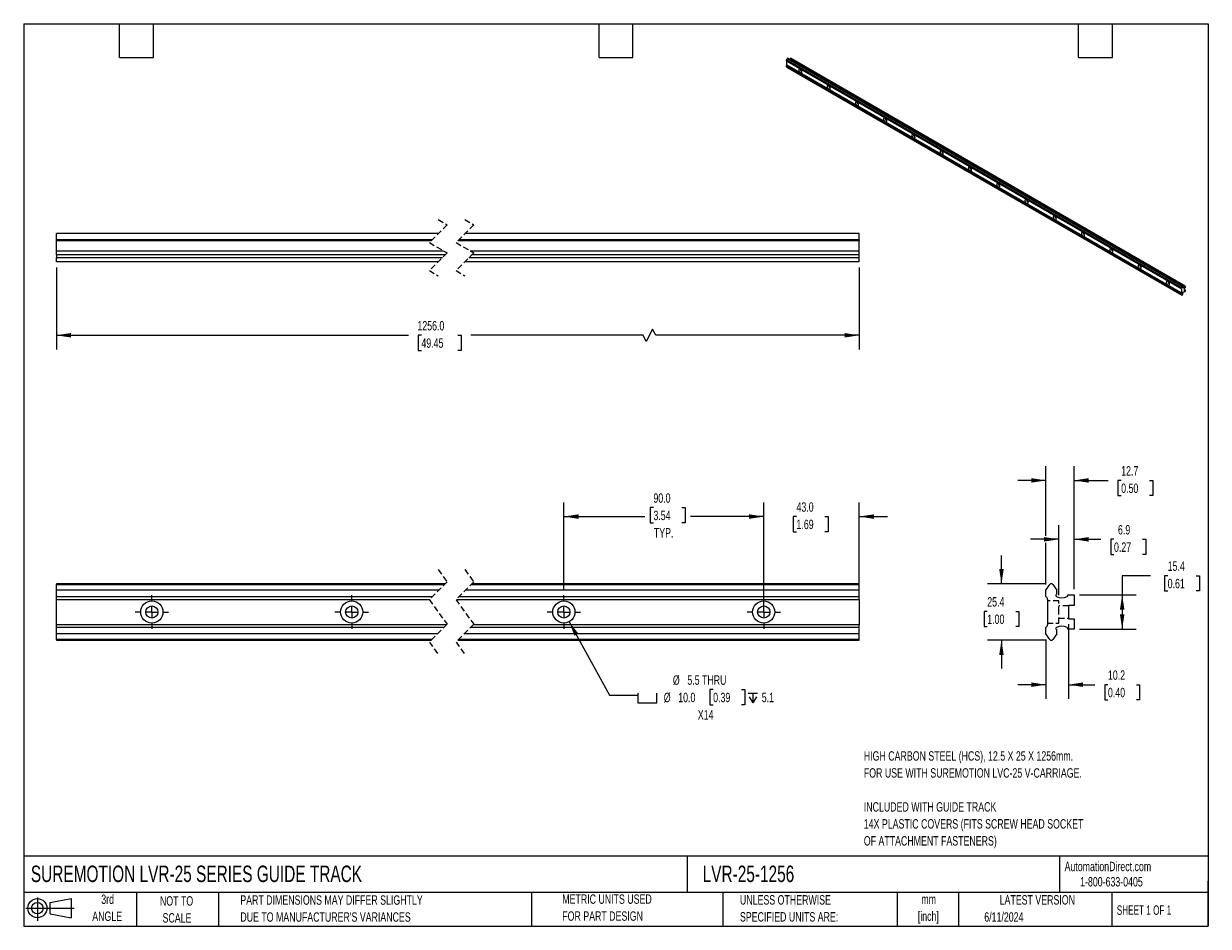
# Model space of a CAD drawing. Header units: millimetres. Extents: x 13 to 546, y 13 to 419.
import ezdxf

# ---------------------------------------------------------------- set-up
doc = ezdxf.new("R2010")
doc.units = ezdxf.units.MM
doc.header["$LTSCALE"] = 2
doc.linetypes.add('CENTERX2', pattern=[20.32, 12.7, -2.54, 2.54, -2.54])
doc.linetypes.add('HIDDEN', pattern=[1.905, 1.27, -0.635])
for name, color, linetype in [('CENTER', 40, 'CENTERX2'), ('HIDDEN', 102, 'HIDDEN'), ('SLD-DEFPOINTS', 7, 'Continuous')]:
    doc.layers.add(name, color=color, linetype=linetype)
doc.layers.add('DIMENSIONS', color=140, linetype='Continuous', lineweight=25)
doc.layers.add('TEXT', color=140, linetype='Continuous', lineweight=25)
doc.styles.add('SLDTEXTSTYLE0', font='TXT', dxfattribs={"width": 0.7})
doc.styles.add('SLDTEXTSTYLE1', font='TXT', dxfattribs={"width": 0.65})
doc.dimstyles.new('SLDDIMSTYLE0', dxfattribs={"dimtxt": 4.316016, "dimasz": 6.604, "dimexe": 0, "dimexo": 0.0625, "dimgap": 1.079004, "dimtad": 0, "dimtih": 1, "dimtoh": 1, "dimrnd": 1e-09, "dimzin": 4, "dimdsep": 46, "dimtxsty": 'SLDTEXTSTYLE0', "dimsah": 1, "dimcen": 0.09, "dimadec": 0, "dimazin": 1, "dimtfac": 1, "dimtmove": 0, "dimatfit": 0, "dimfxl": 0, "dimfrac": 2, "dimtolj": 1, "dimtzin": 12, "dimarcsym": 0})
doc.dimstyles.new('SLDDIMSTYLE1', dxfattribs={"dimtxt": 4.316016, "dimasz": 6.604, "dimexe": 0, "dimexo": 0.0625, "dimgap": 1.079004, "dimtad": 0, "dimtih": 1, "dimtoh": 1, "dimrnd": 1e-09, "dimzin": 4, "dimdsep": 46, "dimtxsty": 'SLDTEXTSTYLE0', "dimsah": 1, "dimcen": 0.09, "dimadec": 0, "dimazin": 1, "dimtfac": 1, "dimtofl": 0, "dimtmove": 0, "dimatfit": 3, "dimfxl": 0, "dimfrac": 2, "dimtolj": 1, "dimtzin": 12, "dimarcsym": 0})
doc.dimstyles.new('SLDDIMSTYLE2', dxfattribs={"dimtxt": 4.316016, "dimasz": 6.604, "dimexe": 0, "dimexo": 0.0625, "dimgap": 1.079004, "dimtad": 0, "dimtih": 1, "dimtoh": 1, "dimrnd": 1e-09, "dimzin": 4, "dimdsep": 46, "dimtxsty": 'SLDTEXTSTYLE0', "dimsah": 1, "dimcen": 0, "dimadec": 0, "dimazin": 1, "dimtfac": 1, "dimtofl": 0, "dimtmove": 0, "dimatfit": 3, "dimfxl": 0, "dimfrac": 2, "dimtolj": 1, "dimtzin": 12, "dimarcsym": 0})
doc.dimstyles.new('SLDDIMSTYLE3', dxfattribs={"dimtxt": 4.316016, "dimasz": 6.604, "dimexe": 0, "dimexo": 0.0625, "dimgap": 1.079004, "dimtad": 0, "dimtih": 1, "dimtoh": 1, "dimrnd": 1e-09, "dimzin": 12, "dimdsep": 46, "dimtxsty": 'SLDTEXTSTYLE0', "dimsah": 1, "dimcen": 0.09, "dimadec": 0, "dimazin": 3, "dimtfac": 1, "dimtmove": 0, "dimatfit": 0, "dimfxl": 0, "dimfrac": 2, "dimtolj": 1, "dimtzin": 12, "dimarcsym": 0})
doc.dimstyles.new('SLDDIMSTYLE4', dxfattribs={"dimtxt": 4.316016, "dimasz": 6.604, "dimexe": 0, "dimexo": 0.0625, "dimgap": 1.079004, "dimtad": 0, "dimtih": 1, "dimtoh": 1, "dimrnd": 1e-09, "dimzin": 12, "dimdsep": 46, "dimtxsty": 'SLDTEXTSTYLE0', "dimsah": 1, "dimcen": 0.09, "dimadec": 0, "dimazin": 3, "dimtfac": 1, "dimtofl": 0, "dimtmove": 0, "dimatfit": 3, "dimfxl": 0, "dimfrac": 2, "dimtolj": 1, "dimtzin": 12, "dimarcsym": 0})

# ---------------------------------------------------------------- blocks, each defined once
blk = doc.blocks.new('Block11')
at = {"color": 7, "linetype": 'Continuous', "lineweight": 18}
for p, q in [((0, 5.76), (21.75, 5.76)), ((5.18, 10.62), (5.18, 0)), ((10.96, 8.33), (20.35, 10.06)), ((10.96, 3.19), (10.96, 8.33)), ((20.35, 10.06), (20.35, 1.46)), ((10.96, 3.19), (20.35, 1.46))]:
    blk.add_line(p, q, dxfattribs=at)
for radius in [4.3, 2.57]:
    blk.add_circle((5.18, 5.76), radius, dxfattribs=at)
blk = doc.blocks.new('Block12')
at = {"layer": 'SLD-DEFPOINTS'}
blk.add_blockref('Block11', (0, 0), dxfattribs=at)
blk = doc.blocks.new('_D')
at = {"layer": 'DIMENSIONS'}
for p, q in [((345.93, 156.75), (345.93, 203.53)), ((388.93, 166.53), (388.93, 203.53)), ((345.93, 197.18), (333.23, 197.18)), ((360.67, 197.18), (359.22, 197.18)), ((359.22, 197.18), (359.22, 190.32)), ((373.49, 197.18), (374.94, 197.18)), ((374.94, 197.18), (374.94, 190.32)), ((388.93, 197.18), (401.63, 197.18)), ((359.22, 190.32), (360.67, 190.32)), ((374.94, 190.32), (373.49, 190.32))]:
    blk.add_line(p, q, dxfattribs=at)
for points in [[(345.93, 197.18), (339.33, 198.2), (339.33, 196.16)], [(388.93, 197.18), (395.53, 196.16), (395.53, 198.2)]]:
    blk.add_solid(points, dxfattribs=at)
at = {"layer": 'DIMENSIONS', "char_height": 4.233, "attachment_point": 1, "style": 'SLDTEXTSTYLE0'}
for s, insert in [('43.0', (360.67, 203.6)), ('1.69', (360.67, 195.78))]:
    blk.add_mtext(s, dxfattribs=dict(at, insert=insert))
blk = doc.blocks.new('_D_1')
at = {"layer": 'DIMENSIONS'}
for p, q in [((255.93, 164.29), (255.93, 203.53)), ((345.93, 164.29), (345.93, 203.53)), ((296.25, 201.22), (294.8, 201.22)), ((294.8, 201.22), (294.8, 194.36)), ((309.08, 201.22), (310.53, 201.22)), ((310.53, 201.22), (310.53, 194.36)), ((255.93, 197.18), (292.39, 197.18)), ((294.8, 194.36), (296.25, 194.36)), ((310.53, 194.36), (309.08, 194.36)), ((345.93, 197.18), (312.94, 197.18))]:
    blk.add_line(p, q, dxfattribs=at)
for points in [[(255.93, 197.18), (262.53, 196.16), (262.53, 198.2)], [(345.93, 197.18), (339.33, 198.2), (339.33, 196.16)]]:
    blk.add_solid(points, dxfattribs=at)
at = {"layer": 'DIMENSIONS', "char_height": 4.233, "attachment_point": 1, "style": 'SLDTEXTSTYLE0'}
for s, insert in [('90.0', (296.25, 207.64)), ('3.54', (296.25, 199.82)), ('TYP.', (296.46, 191.99))]:
    blk.add_mtext(s, dxfattribs=dict(at, insert=insert))
blk = doc.blocks.new('SW_SYMBOL_HOLE_SPOT')
at = {"layer": 'DIMENSIONS', "color": 0}
for p, q in [((0, 1750), (0, 150)), ((0, 150), (3200, 150)), ((3200, 150), (3200, 1750))]:
    blk.add_line(p, q, dxfattribs=at)
blk = doc.blocks.new('SW_SYMBOL_HOLE_DEPTH')
at = {"layer": 'DIMENSIONS', "color": 0}
for p, q in [((0, 1750), (1600, 1750)), ((200, 1110), (800, 150)), ((800, 1750), (800, 150)), ((1400, 1110), (800, 150))]:
    blk.add_line(p, q, dxfattribs=at)
blk = doc.blocks.new('_D_2')
at = {"layer": 'DIMENSIONS'}
for p, q in [((258.34, 149.83), (276.54, 116.79)), ((323.15, 119.26), (321.7, 119.26)), ((321.7, 119.26), (321.7, 112.4)), ((335.97, 119.26), (337.42, 119.26)), ((337.42, 119.26), (337.42, 112.4)), ((276.54, 116.79), (289.24, 116.79)), ((321.7, 112.4), (323.15, 112.4)), ((337.42, 112.4), (335.97, 112.4))]:
    blk.add_line(p, q, dxfattribs=at)
blk.add_solid([(258.34, 149.83), (260.64, 143.56), (262.42, 144.54)], dxfattribs=at)
at = {"layer": 'DIMENSIONS', "xscale": 0.002688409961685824, "yscale": 0.002688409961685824, "zscale": 0.002688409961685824}
for name, p in [('SW_SYMBOL_HOLE_SPOT', (289.24, 112.97)), ('SW_SYMBOL_HOLE_DEPTH', (338.87, 112.97))]:
    blk.add_blockref(name, p, dxfattribs=at)
at = {"layer": 'DIMENSIONS', "char_height": 4.233, "attachment_point": 1, "style": 'SLDTEXTSTYLE0'}
for s, insert in [('%%c', (305, 125.68)), ('5.5 THRU', (311.52, 125.68)), ('%%c', (300.91, 117.85)), ('10.0', (307.42, 117.85)), ('0.39', (323.15, 117.85)), ('5.1', (345.04, 117.85)), ('X14', (316.24, 110.03))]:
    blk.add_mtext(s, dxfattribs=dict(at, insert=insert))
blk = doc.blocks.new('SW_CENTERMARKSYMBOL_0')
at = {"layer": 'CENTER', "color": 0}
for p, q in [((0, 5.08), (0, 7.54)), ((-5.08, 0), (-7.54, 0)), ((0, 0), (-2.54, 0)), ((0, 0), (0, 2.54)), ((0, 0), (2.54, 0)), ((0, 0), (0, -2.54)), ((0, -5.08), (0, -7.54)), ((5.08, 0), (7.54, 0))]:
    blk.add_line(p, q, dxfattribs=at)
blk = doc.blocks.new('SW_CENTERMARKSYMBOL_1')
at = {"layer": 'CENTER', "color": 0}
for p, q in [((0, 5.08), (0, 7.54)), ((-5.08, 0), (-7.54, 0)), ((0, 0), (-2.54, 0)), ((0, 0), (0, 2.54)), ((0, 0), (2.54, 0)), ((0, 0), (0, -2.54)), ((5.08, 0), (7.54, 0)), ((0, -5.08), (0, -7.54))]:
    blk.add_line(p, q, dxfattribs=at)
blk = doc.blocks.new('SW_CENTERMARKSYMBOL_2')
at = {"layer": 'CENTER', "color": 0}
for p, q in [((0, 5.08), (0, 7.54)), ((-5.08, 0), (-7.54, 0)), ((0, 0), (-2.54, 0)), ((0, 0), (0, 2.54)), ((0, 0), (2.54, 0)), ((0, 0), (0, -2.54)), ((0, -5.08), (0, -7.54)), ((5.08, 0), (7.54, 0))]:
    blk.add_line(p, q, dxfattribs=at)
blk = doc.blocks.new('SW_CENTERMARKSYMBOL_3')
at = {"layer": 'CENTER', "color": 0}
for p, q in [((0, 5.08), (0, 7.54)), ((-5.08, 0), (-7.54, 0)), ((0, 0), (-2.54, 0)), ((0, 0), (0, 2.54)), ((0, 0), (2.54, 0)), ((0, 0), (0, -2.54)), ((5.08, 0), (7.54, 0)), ((0, -5.08), (0, -7.54))]:
    blk.add_line(p, q, dxfattribs=at)
blk = doc.blocks.new('_D_3')
at = {"layer": 'DIMENSIONS'}
for p, q in [((472.97, 188.46), (472.97, 219.81)), ((485.63, 164.45), (485.63, 219.81)), ((472.97, 213.46), (460.27, 213.46)), ((485.63, 213.46), (501.02, 213.46)), ((506.87, 213.46), (505.42, 213.46)), ((505.42, 213.46), (505.42, 206.6)), ((519.69, 213.46), (521.14, 213.46)), ((521.14, 213.46), (521.14, 206.6)), ((505.42, 206.6), (506.87, 206.6)), ((521.14, 206.6), (519.69, 206.6)), ((472.97, 166.53), (472.97, 185.41))]:
    blk.add_line(p, q, dxfattribs=at)
for points in [[(472.97, 213.46), (466.36, 214.47), (466.36, 212.44)], [(485.63, 213.46), (492.23, 212.44), (492.23, 214.47)]]:
    blk.add_solid(points, dxfattribs=at)
at = {"layer": 'DIMENSIONS', "char_height": 4.233, "attachment_point": 1, "style": 'SLDTEXTSTYLE0'}
for s, insert in [('12.7', (506.87, 219.88)), ('0.50', (506.87, 212.05))]:
    blk.add_mtext(s, dxfattribs=dict(at, insert=insert))
blk = doc.blocks.new('_D_4')
at = {"layer": 'DIMENSIONS'}
for p, q in [((452.97, 166.94), (452.97, 179.64)), ((472.89, 166.94), (446.62, 166.94)), ((446.56, 154.48), (445.11, 154.48)), ((445.11, 154.48), (445.11, 147.62)), ((459.38, 154.48), (460.83, 154.48)), ((460.83, 154.48), (460.83, 147.62)), ((445.11, 147.62), (446.56, 147.62)), ((460.83, 147.62), (459.38, 147.62)), ((472.89, 141.49), (446.62, 141.49)), ((452.97, 141.49), (452.97, 128.79))]:
    blk.add_line(p, q, dxfattribs=at)
for points in [[(452.97, 166.94), (453.98, 173.54), (451.95, 173.54)], [(452.97, 141.49), (451.95, 134.88), (453.98, 134.88)]]:
    blk.add_solid(points, dxfattribs=at)
at = {"layer": 'DIMENSIONS', "char_height": 4.233, "attachment_point": 1, "style": 'SLDTEXTSTYLE0'}
for s, insert in [('25.4', (446.56, 160.9)), ('1.00', (446.56, 153.08))]:
    blk.add_mtext(s, dxfattribs=dict(at, insert=insert))
blk = doc.blocks.new('_D_5')
at = {"layer": 'DIMENSIONS'}
for p, q in [((483.13, 148.67), (483.13, 115.14)), ((472.97, 141.89), (472.97, 115.14)), ((472.97, 121.49), (460.27, 121.49)), ((483.13, 121.49), (495.06, 121.49)), ((500.91, 121.49), (499.46, 121.49)), ((499.46, 121.49), (499.46, 114.63)), ((513.74, 121.49), (515.19, 121.49)), ((515.19, 121.49), (515.19, 114.63)), ((499.46, 114.63), (500.91, 114.63)), ((515.19, 114.63), (513.74, 114.63))]:
    blk.add_line(p, q, dxfattribs=at)
for points in [[(472.97, 121.49), (466.36, 122.5), (466.36, 120.47)], [(483.13, 121.49), (489.73, 120.47), (489.73, 122.5)]]:
    blk.add_solid(points, dxfattribs=at)
at = {"layer": 'DIMENSIONS', "char_height": 4.233, "attachment_point": 1, "style": 'SLDTEXTSTYLE0'}
for s, insert in [('10.2', (500.91, 127.91)), ('0.40', (500.91, 120.08))]:
    blk.add_mtext(s, dxfattribs=dict(at, insert=insert))
blk = doc.blocks.new('_D_6')
at = {"layer": 'DIMENSIONS'}
for p, q in [((520.02, 170.56), (507.32, 170.56)), ((507.32, 170.56), (507.32, 161.91)), ((527.81, 170.56), (526.36, 170.56)), ((526.36, 170.56), (526.36, 163.7)), ((540.63, 170.56), (542.08, 170.56)), ((542.08, 170.56), (542.08, 163.7)), ((488.17, 161.91), (513.67, 161.91)), ((507.32, 161.91), (507.32, 146.51)), ((526.36, 163.7), (527.81, 163.7)), ((542.08, 163.7), (540.63, 163.7)), ((488.17, 146.51), (513.67, 146.51))]:
    blk.add_line(p, q, dxfattribs=at)
for points in [[(507.32, 161.91), (506.31, 155.31), (508.34, 155.31)], [(507.32, 146.51), (508.34, 153.12), (506.31, 153.12)]]:
    blk.add_solid(points, dxfattribs=at)
at = {"layer": 'DIMENSIONS', "char_height": 4.233, "attachment_point": 1, "style": 'SLDTEXTSTYLE0'}
for s, insert in [('15.4', (527.81, 176.98)), ('0.61', (527.81, 169.15))]:
    blk.add_mtext(s, dxfattribs=dict(at, insert=insert))
blk = doc.blocks.new('_D_7')
at = {"layer": 'DIMENSIONS'}
for p, q in [((478.77, 161.75), (478.77, 193.29)), ((485.63, 164.45), (485.63, 193.29)), ((478.77, 186.94), (466.07, 186.94)), ((485.63, 186.94), (497.78, 186.94)), ((503.63, 186.94), (502.18, 186.94)), ((502.18, 186.94), (502.18, 180.08)), ((516.46, 186.94), (517.91, 186.94)), ((517.91, 186.94), (517.91, 180.08)), ((502.18, 180.08), (503.63, 180.08)), ((517.91, 180.08), (516.46, 180.08))]:
    blk.add_line(p, q, dxfattribs=at)
for points in [[(478.77, 186.94), (472.16, 187.95), (472.16, 185.92)], [(485.63, 186.94), (492.23, 185.92), (492.23, 187.95)]]:
    blk.add_solid(points, dxfattribs=at)
at = {"layer": 'DIMENSIONS', "char_height": 4.233, "attachment_point": 1, "style": 'SLDTEXTSTYLE0'}
for s, insert in [('6.9', (505.43, 193.36)), ('0.27', (503.63, 185.53))]:
    blk.add_mtext(s, dxfattribs=dict(at, insert=insert))
blk = doc.blocks.new('_D_8')
at = {"layer": 'DIMENSIONS'}
for p, q in [((27.41, 309.38), (27.41, 272.46)), ((388.93, 309.38), (388.93, 272.46)), ((27.41, 278.81), (185.92, 278.81)), ((191.77, 278.81), (190.32, 278.81)), ((190.32, 278.81), (190.32, 271.95)), ((208.19, 278.81), (209.64, 278.81)), ((209.64, 278.81), (209.64, 271.95)), ((291.63, 278.81), (214.04, 278.81)), ((293.04, 275.98), (291.63, 278.81)), ((295.87, 281.63), (293.04, 275.98)), ((297.28, 278.81), (295.87, 281.63)), ((388.93, 278.81), (297.28, 278.81)), ((190.32, 271.95), (191.77, 271.95)), ((209.64, 271.95), (208.19, 271.95))]:
    blk.add_line(p, q, dxfattribs=at)
for points in [[(27.41, 278.81), (34.01, 277.79), (34.01, 279.82)], [(388.93, 278.81), (382.33, 279.82), (382.33, 277.79)]]:
    blk.add_solid(points, dxfattribs=at)
at = {"layer": 'DIMENSIONS', "char_height": 4.233, "attachment_point": 1, "style": 'SLDTEXTSTYLE0'}
for s, insert in [('1256.0', (189.98, 285.23)), ('49.45', (191.77, 277.4))]:
    blk.add_mtext(s, dxfattribs=dict(at, insert=insert))

msp = doc.modelspace()

# ---------------------------------------------------------------- linework, layer by layer
for p, q in [((356.241, 402.824), (356.501, 403.402)), ((533.866, 300.283), (356.241, 402.824)), ((356.241, 402.365), (356.241, 402.824)), ((356.241, 402.365), (533.866, 299.825)), ((533.866, 297.548), (356.241, 400.089)), ((356.241, 399.631), (356.241, 400.089)), ((356.34, 402.215), (533.965, 299.674)), ((356.34, 400.353), (356.34, 402.215)), ((533.965, 297.812), (356.34, 400.353)), ((356.501, 403.402), (534.126, 300.861)), ((534.29, 300.973), (356.665, 403.514)), ((357.602, 403.159), (535.228, 300.618)), ((357.638, 403.291), (358.031, 403.518)), ((535.263, 300.751), (357.638, 403.291)), ((535.656, 300.977), (358.031, 403.518)), ((533.866, 297.09), (356.241, 399.631)), ((356.501, 399.352), (356.241, 399.631)), ((534.126, 296.811), (356.501, 399.352)), ((356.501, 399.352), (356.513, 399.342)), ((356.513, 399.342), (534.138, 296.802)), ((199.348, 324.579), (27.405, 324.579)), ((27.405, 321.802), (27.405, 324.579)), ((196.57, 321.802), (27.405, 321.802)), ((27.405, 321.548), (27.405, 321.802)), ((27.405, 321.548), (196.316, 321.548)), ((27.405, 316.849), (27.405, 321.548)), ((208.316, 321.548), (388.931, 321.548)), ((388.931, 321.802), (208.57, 321.802)), ((388.931, 324.579), (211.348, 324.579)), ((388.931, 321.802), (388.931, 324.579)), ((388.931, 321.802), (388.931, 321.548)), ((388.931, 316.849), (388.931, 321.548)), ((27.405, 316.849), (201.751, 316.849)), ((27.405, 315.002), (27.405, 316.849)), ((202.45, 315.002), (27.405, 315.002)), ((27.405, 315.002), (27.405, 313.757)), ((213.751, 316.849), (388.931, 316.849)), ((388.931, 315.002), (214.45, 315.002)), ((388.931, 315.002), (388.931, 316.849)), ((388.931, 313.757), (388.931, 315.002)), ((27.405, 313.757), (201.205, 313.757)), ((27.405, 311.919), (27.405, 313.757)), ((199.368, 311.919), (27.405, 311.919)), ((388.931, 311.919), (211.368, 311.919)), ((213.205, 313.757), (388.931, 313.757)), ((388.931, 311.919), (388.931, 313.757)), ((533.866, 300.283), (534.126, 300.861)), ((533.866, 299.825), (533.866, 300.283)), ((533.965, 299.674), (533.965, 297.812)), ((534.302, 300.963), (534.563, 300.683)), ((534.532, 300.216), (534.5, 300.235)), ((534.563, 300.403), (534.563, 300.683)), ((535.263, 300.751), (535.656, 300.977)), ((535.656, 300.21), (535.303, 300.006)), ((535.303, 300.006), (535.303, 299.026)), ((535.656, 299.23), (535.303, 299.434)), ((535.303, 299.026), (535.656, 299.23)), ((535.656, 300.977), (535.656, 300.21)), ((535.656, 299.23), (535.656, 298.462)), ((533.866, 297.09), (533.866, 297.548)), ((534.126, 296.811), (533.866, 297.09)), ((534.563, 297.494), (534.302, 296.913)), ((534.563, 297.774), (534.491, 297.816)), ((534.563, 297.494), (534.563, 297.774)), ((535.12, 298.319), (535.263, 298.236)), ((535.656, 298.462), (535.263, 298.236)), ((202.545, 166.937), (27.405, 166.937)), ((27.405, 166.937), (27.405, 166.613)), ((27.405, 166.613), (202.221, 166.613)), ((27.405, 163.988), (27.405, 166.613)), ((214.221, 166.613), (388.931, 166.613)), ((388.931, 166.937), (214.545, 166.937)), ((388.931, 166.613), (388.931, 166.937)), ((388.931, 163.988), (388.931, 166.613)), ((472.969, 163.988), (474.806, 166.613)), ((476.051, 166.613), (477.899, 163.974)), ((199.597, 163.988), (27.405, 163.988)), ((27.405, 161.181), (27.405, 163.988)), ((27.405, 161.181), (196.79, 161.181)), ((27.405, 159.913), (27.405, 161.181)), ((208.79, 161.181), (388.931, 161.181)), ((388.931, 163.988), (211.597, 163.988)), ((388.931, 161.181), (388.931, 163.988)), ((388.931, 159.913), (388.931, 161.181)), ((472.969, 161.181), (472.969, 163.988)), ((477.899, 162.26), (477.899, 163.974)), ((482.851, 161.912), (485.629, 161.912)), ((485.629, 161.912), (485.629, 157.212)), ((27.405, 159.913), (195.521, 159.913)), ((27.405, 148.511), (27.405, 159.913)), ((207.521, 159.913), (388.931, 159.913)), ((388.931, 159.913), (388.931, 148.511)), ((473.669, 159.913), (473.669, 148.511)), ((485.629, 157.212), (483.129, 157.212)), ((483.129, 157.212), (483.129, 151.212)), ((483.129, 151.212), (485.629, 151.212)), ((485.629, 151.212), (485.629, 146.512)), ((203.194, 148.511), (27.405, 148.511)), ((27.405, 147.242), (27.405, 148.511)), ((27.405, 144.435), (27.405, 147.242)), ((201.925, 147.242), (27.405, 147.242)), ((199.118, 144.435), (27.405, 144.435)), ((27.405, 141.811), (27.405, 144.435)), ((388.931, 144.435), (211.118, 144.435)), ((388.931, 147.242), (213.925, 147.242)), ((388.931, 148.511), (215.194, 148.511)), ((388.931, 147.242), (388.931, 148.511)), ((388.931, 144.435), (388.931, 147.242)), ((388.931, 141.811), (388.931, 144.435)), ((472.969, 144.435), (472.969, 147.242)), ((474.806, 141.811), (472.969, 144.435)), ((477.899, 144.449), (476.051, 141.811)), ((477.899, 144.449), (477.899, 146.163)), ((485.629, 146.512), (482.851, 146.512)), ((196.494, 141.811), (27.405, 141.811)), ((27.405, 141.811), (27.405, 141.487)), ((27.405, 141.487), (196.17, 141.487)), ((208.17, 141.487), (388.931, 141.487)), ((388.931, 141.811), (208.494, 141.811)), ((388.931, 141.487), (388.931, 141.811))]:
    msp.add_line(p, q)
at = {"color": 7, "linetype": 'HIDDEN', "lineweight": 18}
for p, q in [((199.358, 330.929), (203.358, 328.589)), ((211.358, 330.929), (215.358, 328.589)), ((203.358, 328.589), (195.358, 320.589)), ((215.358, 328.589), (207.358, 320.589)), ((195.358, 320.589), (203.358, 315.909)), ((207.358, 320.589), (215.358, 315.909)), ((203.358, 315.909), (195.358, 307.909)), ((215.358, 315.909), (207.358, 307.909)), ((195.358, 307.909), (199.358, 305.569)), ((207.358, 307.909), (211.358, 305.569)), ((199.358, 173.287), (203.358, 167.749)), ((211.358, 173.287), (215.358, 167.749)), ((203.358, 167.749), (195.358, 159.749)), ((215.358, 167.749), (207.358, 159.749)), ((195.358, 159.749), (203.358, 148.674)), ((207.358, 159.749), (215.358, 148.674)), ((203.358, 148.674), (195.358, 140.674)), ((215.358, 148.674), (207.358, 140.674)), ((195.358, 140.674), (199.358, 135.137)), ((207.358, 140.674), (211.358, 135.137))]:
    msp.add_line(p, q, dxfattribs=at)
at = {"flags": 128}
for points in [[(356.665, 403.514), (356.659, 403.516), (356.638, 403.521), (356.614, 403.517), (356.589, 403.506), (356.563, 403.488), (356.539, 403.463), (356.518, 403.434), (356.501, 403.402)], [(357.489, 403.037), (357.52, 403.068), (357.602, 403.159)], [(363.128, 397.366), (363.102, 397.601), (363.025, 397.849), (362.903, 398.092), (362.746, 398.311), (362.565, 398.49), (362.373, 398.616), (362.184, 398.68), (362.013, 398.676), (361.872, 398.606), (361.772, 398.473), (361.72, 398.289), (361.72, 398.067), (361.772, 397.823), (361.872, 397.575), (362.013, 397.342), (362.184, 397.141), (362.373, 396.987), (362.565, 396.891), (362.746, 396.861), (362.903, 396.898), (363.025, 397.001), (363.102, 397.16), (363.128, 397.366)], [(375.856, 390.018), (375.83, 390.253), (375.753, 390.502), (375.631, 390.744), (375.474, 390.963), (375.293, 391.142), (375.1, 391.269), (374.912, 391.332), (374.741, 391.329), (374.6, 391.258), (374.5, 391.126), (374.448, 390.942), (374.448, 390.719), (374.5, 390.475), (374.6, 390.227), (374.741, 389.994), (374.912, 389.793), (375.1, 389.639), (375.293, 389.544), (375.474, 389.513), (375.631, 389.551), (375.753, 389.653), (375.83, 389.813), (375.856, 390.018)], [(388.584, 382.67), (388.558, 382.906), (388.481, 383.154), (388.359, 383.397), (388.202, 383.616), (388.02, 383.795), (387.828, 383.921), (387.64, 383.984), (387.469, 383.981), (387.328, 383.91), (387.228, 383.778), (387.176, 383.594), (387.176, 383.372), (387.228, 383.128), (387.328, 382.88), (387.469, 382.647), (387.64, 382.446), (387.828, 382.292), (388.02, 382.196), (388.202, 382.166), (388.359, 382.203), (388.481, 382.305), (388.558, 382.465), (388.584, 382.67)], [(401.312, 375.323), (401.285, 375.558), (401.209, 375.806), (401.087, 376.049), (400.93, 376.268), (400.748, 376.447), (400.556, 376.573), (400.368, 376.637), (400.197, 376.633), (400.056, 376.563), (399.956, 376.43), (399.904, 376.246), (399.904, 376.024), (399.956, 375.78), (400.056, 375.532), (400.197, 375.299), (400.368, 375.098), (400.556, 374.944), (400.748, 374.848), (400.93, 374.818), (401.087, 374.855), (401.209, 374.958), (401.285, 375.117), (401.312, 375.323)], [(414.04, 367.975), (414.013, 368.21), (413.937, 368.459), (413.815, 368.701), (413.658, 368.92), (413.476, 369.099), (413.284, 369.226), (413.096, 369.289), (412.925, 369.286), (412.784, 369.215), (412.684, 369.083), (412.632, 368.899), (412.632, 368.676), (412.684, 368.432), (412.784, 368.184), (412.925, 367.951), (413.096, 367.75), (413.284, 367.596), (413.476, 367.501), (413.658, 367.47), (413.815, 367.508), (413.937, 367.61), (414.013, 367.77), (414.04, 367.975)], [(426.767, 360.627), (426.741, 360.863), (426.665, 361.111), (426.543, 361.354), (426.386, 361.573), (426.204, 361.752), (426.012, 361.878), (425.824, 361.941), (425.653, 361.938), (425.512, 361.867), (425.412, 361.735), (425.36, 361.551), (425.36, 361.329), (425.412, 361.084), (425.512, 360.837), (425.653, 360.604), (425.824, 360.403), (426.012, 360.249), (426.204, 360.153), (426.386, 360.123), (426.543, 360.16), (426.665, 360.262), (426.741, 360.422), (426.767, 360.627)], [(439.495, 353.28), (439.469, 353.515), (439.392, 353.763), (439.271, 354.006), (439.114, 354.225), (438.932, 354.404), (438.74, 354.53), (438.552, 354.594), (438.381, 354.59), (438.24, 354.52), (438.14, 354.387), (438.088, 354.203), (438.088, 353.981), (438.14, 353.737), (438.24, 353.489), (438.381, 353.256), (438.552, 353.055), (438.74, 352.901), (438.932, 352.805), (439.114, 352.775), (439.271, 352.812), (439.392, 352.915), (439.469, 353.074), (439.495, 353.28)], [(452.223, 345.932), (452.197, 346.167), (452.12, 346.416), (451.999, 346.658), (451.842, 346.877), (451.66, 347.056), (451.468, 347.183), (451.279, 347.246), (451.108, 347.243), (450.968, 347.172), (450.868, 347.04), (450.816, 346.856), (450.816, 346.633), (450.868, 346.389), (450.968, 346.141), (451.108, 345.908), (451.279, 345.707), (451.468, 345.553), (451.66, 345.458), (451.842, 345.427), (451.999, 345.465), (452.12, 345.567), (452.197, 345.727), (452.223, 345.932)], [(464.951, 338.584), (464.925, 338.82), (464.848, 339.068), (464.727, 339.311), (464.569, 339.53), (464.388, 339.709), (464.196, 339.835), (464.007, 339.898), (463.836, 339.895), (463.696, 339.824), (463.596, 339.692), (463.544, 339.508), (463.544, 339.286), (463.596, 339.041), (463.696, 338.794), (463.836, 338.561), (464.007, 338.36), (464.196, 338.206), (464.388, 338.11), (464.569, 338.08), (464.727, 338.117), (464.848, 338.219), (464.925, 338.379), (464.951, 338.584)], [(477.679, 331.236), (477.653, 331.472), (477.576, 331.72), (477.455, 331.963), (477.297, 332.182), (477.116, 332.361), (476.924, 332.487), (476.735, 332.551), (476.564, 332.547), (476.424, 332.477), (476.324, 332.344), (476.272, 332.16), (476.272, 331.938), (476.324, 331.694), (476.424, 331.446), (476.564, 331.213), (476.735, 331.012), (476.924, 330.858), (477.116, 330.762), (477.297, 330.732), (477.455, 330.769), (477.576, 330.872), (477.653, 331.031), (477.679, 331.236)], [(490.407, 323.889), (490.381, 324.124), (490.304, 324.373), (490.183, 324.615), (490.025, 324.834), (489.844, 325.013), (489.652, 325.14), (489.463, 325.203), (489.292, 325.2), (489.151, 325.129), (489.051, 324.997), (488.999, 324.813), (488.999, 324.59), (489.051, 324.346), (489.151, 324.098), (489.292, 323.865), (489.463, 323.664), (489.652, 323.51), (489.844, 323.415), (490.025, 323.384), (490.183, 323.422), (490.304, 323.524), (490.381, 323.684), (490.407, 323.889)], [(503.135, 316.541), (503.109, 316.777), (503.032, 317.025), (502.911, 317.267), (502.753, 317.487), (502.572, 317.666), (502.38, 317.792), (502.191, 317.855), (502.02, 317.852), (501.879, 317.781), (501.779, 317.649), (501.727, 317.465), (501.727, 317.243), (501.779, 316.998), (501.879, 316.751), (502.02, 316.518), (502.191, 316.317), (502.38, 316.163), (502.572, 316.067), (502.753, 316.037), (502.911, 316.074), (503.032, 316.176), (503.109, 316.336), (503.135, 316.541)], [(515.863, 309.193), (515.837, 309.429), (515.76, 309.677), (515.638, 309.92), (515.481, 310.139), (515.3, 310.318), (515.108, 310.444), (514.919, 310.508), (514.748, 310.504), (514.607, 310.434), (514.507, 310.301), (514.455, 310.117), (514.455, 309.895), (514.507, 309.651), (514.607, 309.403), (514.748, 309.17), (514.919, 308.969), (515.108, 308.815), (515.3, 308.719), (515.481, 308.689), (515.638, 308.726), (515.76, 308.829), (515.837, 308.988), (515.863, 309.193)], [(528.591, 301.846), (528.565, 302.081), (528.488, 302.329), (528.366, 302.572), (528.209, 302.791), (528.028, 302.97), (527.836, 303.096), (527.647, 303.16), (527.476, 303.156), (527.335, 303.086), (527.235, 302.954), (527.183, 302.77), (527.183, 302.547), (527.235, 302.303), (527.335, 302.055), (527.476, 301.822), (527.647, 301.621), (527.836, 301.467), (528.028, 301.371), (528.209, 301.341), (528.366, 301.379), (528.488, 301.481), (528.565, 301.641), (528.591, 301.846)], [(534.126, 300.861), (534.143, 300.894), (534.164, 300.923), (534.188, 300.947), (534.214, 300.965), (534.239, 300.976), (534.263, 300.98), (534.285, 300.975), (534.302, 300.963)], [(534.532, 300.216), (534.512, 300.222), (534.498, 300.238), (534.491, 300.262), (534.493, 300.292), (534.502, 300.324), (534.518, 300.355), (534.539, 300.382), (534.563, 300.403)], [(534.302, 296.913), (534.285, 296.881), (534.263, 296.852), (534.239, 296.827), (534.214, 296.809), (534.188, 296.798), (534.164, 296.794), (534.143, 296.799), (534.126, 296.811)], [(534.563, 297.774), (534.539, 297.767), (534.518, 297.77), (534.502, 297.783), (534.493, 297.805), (534.491, 297.833), (534.498, 297.864), (534.512, 297.896), (534.532, 297.925)], [(535.228, 298.327), (535.239, 298.325), (535.25, 298.319), (535.258, 298.311), (535.264, 298.3), (535.268, 298.286), (535.269, 298.271), (535.267, 298.254), (535.263, 298.236)]]:
    msp.add_lwpolyline(points, dxfattribs=at)
for centre, radius in [((70.405, 154.212), 5), ((70.405, 154.212), 2.75), ((160.405, 154.212), 5), ((160.405, 154.212), 2.75), ((255.931, 154.212), 5), ((255.931, 154.212), 2.75), ((345.931, 154.212), 5), ((345.931, 154.212), 2.75)]:
    msp.add_circle(centre, radius)
for centre, radius, start, end in [((355.883, 400.374), 0.457, 321.49855, 357.44308), ((356.166, 402.225), 0.174, 356.69266, 35.92107), ((357.498, 403.258), 0.144, 316.35399, 13.38784), ((363.947, 398.655), 1.514, 182.77118, 237.22344), ((363.642, 398.479), 0.895, 192.47532, 227.5193), ((376.675, 391.307), 1.514, 182.77118, 237.22344), ((376.37, 391.131), 0.895, 192.47532, 227.5193), ((389.403, 383.96), 1.514, 182.77118, 237.22344), ((389.098, 383.783), 0.895, 192.47533, 227.5193), ((402.131, 376.612), 1.514, 182.77118, 237.22344), ((401.826, 376.436), 0.895, 192.47533, 227.5193), ((414.859, 369.264), 1.514, 182.77118, 237.22344), ((414.553, 369.088), 0.895, 192.47532, 227.5193), ((427.587, 361.917), 1.514, 182.77118, 237.22344), ((427.281, 361.74), 0.895, 192.47532, 227.5193), ((440.315, 354.569), 1.514, 182.77118, 237.22344), ((440.009, 354.393), 0.895, 192.47532, 227.5193), ((453.043, 347.221), 1.514, 182.77118, 237.22344), ((452.737, 347.045), 0.895, 192.47532, 227.5193), ((465.771, 339.874), 1.514, 182.77118, 237.22344), ((465.465, 339.697), 0.895, 192.47532, 227.5193), ((478.499, 332.526), 1.514, 182.77118, 237.22344), ((478.193, 332.35), 0.895, 192.47532, 227.5193), ((491.227, 325.178), 1.514, 182.77118, 237.22344), ((490.921, 325.002), 0.895, 192.47532, 227.5193), ((503.955, 317.831), 1.514, 182.77118, 237.22344), ((503.649, 317.654), 0.895, 192.47532, 227.5193), ((516.683, 310.483), 1.514, 182.77118, 237.22344), ((516.377, 310.307), 0.895, 192.47532, 227.5193), ((529.41, 303.135), 1.514, 182.77118, 237.22344), ((529.105, 302.959), 0.895, 192.47532, 227.5193), ((533.833, 299.695), 0.134, 351.22806, 75.59561), ((534.445, 301.17), 0.957, 275.20347, 324.79115), ((535.124, 300.717), 0.144, 316.35399, 13.38784), ((533.508, 297.833), 0.457, 321.49855, 357.44308), ((535.314, 297.373), 0.957, 95.20347, 144.79115), ((475.429, 166.177), 0.76, 35, 145), ((472.169, 159.913), 1.5, 0, 57.76905), ((477.939, 161.712), 0.55, 94.17065, 241.92751), ((480.139, 165.837), 5.225, 241.92751, 298.07249), ((482.339, 161.712), 0.55, 298.07249, 21.32369), ((472.169, 148.511), 1.5, 302.23095, 0), ((477.939, 146.712), 0.55, 118.07249, 265.82935), ((480.139, 142.587), 5.225, 61.92751, 118.07249), ((482.339, 146.712), 0.55, 338.67631, 61.92751), ((475.429, 142.247), 0.76, 215, 325)]:
    msp.add_arc(centre, radius, start, end)
at = {"layer": 'HIDDEN'}
for p, q in [((478.769, 159.212), (473.669, 159.212)), ((478.769, 154.212), (478.769, 159.212)), ((483.129, 156.962), (478.769, 156.962)), ((478.769, 149.212), (478.769, 154.212)), ((478.769, 151.462), (483.129, 151.462)), ((473.669, 149.212), (478.769, 149.212))]:
    msp.add_line(p, q, dxfattribs=at)
at = {"layer": 'TEXT'}
for p, q in [((12.7, 419.1), (546.1, 419.1)), ((12.7, 419.1), (12.7, 12.7)), ((55.88, 403.86), (55.88, 419.1)), ((71.12, 403.86), (71.12, 419.1)), ((271.78, 403.86), (271.78, 419.1)), ((287.02, 403.86), (287.02, 419.1)), ((487.68, 403.86), (487.68, 419.1)), ((502.92, 403.86), (502.92, 419.1)), ((546.1, 419.1), (546.1, 12.7)), ((55.88, 403.86), (71.12, 403.86)), ((271.78, 403.86), (287.02, 403.86)), ((487.68, 403.86), (502.92, 403.86)), ((546.1, 44.252), (12.7, 44.252)), ((311.518, 44.252), (311.518, 27.94)), ((479.151, 44.252), (479.151, 27.94)), ((546.1, 12.7), (546.1, 33.02)), ((546.1, 27.94), (12.7, 27.94)), ((63.5, 27.94), (63.5, 12.7)), ((100.423, 27.94), (100.423, 12.7)), ((241.293, 27.94), (241.293, 12.7)), ((327.56, 27.94), (327.56, 12.7)), ((406.049, 27.94), (406.049, 12.7)), ((433.624, 27.94), (433.624, 12.7)), ((502.697, 27.94), (502.697, 12.7)), ((12.7, 12.7), (546.1, 12.7))]:
    msp.add_line(p, q, dxfattribs=at)

# ---------------------------------------------------------------- block references
at = {"layer": 'CENTER'}
for name, p in [('SW_CENTERMARKSYMBOL_2', (70.406, 154.212)), ('SW_CENTERMARKSYMBOL_1', (160.405, 154.212)), ('SW_CENTERMARKSYMBOL_0', (255.931, 154.212)), ('SW_CENTERMARKSYMBOL_3', (345.931, 154.212))]:
    msp.add_blockref(name, p, dxfattribs=at)
at = {"layer": 'SLD-DEFPOINTS'}
msp.add_blockref('Block12', (13.676, 15.108), dxfattribs=at)

# ---------------------------------------------------------------- texts
at = {"layer": 'TEXT'}
for s, insert, char_height, attachment_point, style in [('HIGH CARBON STEEL (HCS), 12.5 X 25 X 1256mm.', (390.984, 91.521), 4.23333, 1, 'SLDTEXTSTYLE0'), ('FOR USE WITH SUREMOTION LVC-25 V-CARRIAGE.', (390.984, 83.877), 4.23333, 1, 'SLDTEXTSTYLE0'), ('INCLUDED WITH GUIDE TRACK', (390.984, 68.588), 4.23333, 1, 'SLDTEXTSTYLE0'), ('14X PLASTIC COVERS (FITS SCREW HEAD SOCKET', (390.984, 60.944), 4.23333, 1, 'SLDTEXTSTYLE0'), ('OF ATTACHMENT FASTENERS)', (390.984, 53.299), 4.23333, 1, 'SLDTEXTSTYLE0'), ('SUREMOTION LVR-25 SERIES GUIDE TRACK', (15.931, 40.03), 7.40833, 1, 'SLDTEXTSTYLE0'), ('LVR-25-1256', (318.415, 40.03), 7.40833, 1, 'SLDTEXTSTYLE0'), ('AutomationDirect.com', (481.39, 41.753), 4.23333, 1, 'SLDTEXTSTYLE0'), ('1-800-633-0405', (488.383, 34.874), 4.23333, 1, 'SLDTEXTSTYLE0'), ('3rd', (50.493, 27.001), 4.2333, 2, 'SLDTEXTSTYLE0'), ('PART DIMENSIONS MAY DIFFER SLIGHTLY', (110.239, 26.642), 4.23333, 1, 'SLDTEXTSTYLE0'), ('METRIC UNITS USED', (255.209, 27.072), 4.23333, 1, 'SLDTEXTSTYLE0'), ('UNLESS OTHERWISE', (335.216, 26.723), 4.23333, 1, 'SLDTEXTSTYLE0'), ('LATEST VERSION', (469.104, 26.728), 4.23333, 2, 'SLDTEXTSTYLE0'), ('NOT TO', (81.537, 26.252), 4.2333, 2, 'SLDTEXTSTYLE0'), ('mm', (420.198, 27.038), 4.2333, 2, 'SLDTEXTSTYLE0'), ('SHEET 1 OF 1', (504.883, 22.103), 4.23333, 1, 'SLDTEXTSTYLE1'), ('ANGLE', (50.298, 19.357), 4.2333, 2, 'SLDTEXTSTYLE0'), ('SCALE', (81.729, 18.608), 4.2333, 2, 'SLDTEXTSTYLE0'), ("DUE TO MANUFACTURER'S VARIANCES", (110.239, 18.997), 4.23333, 1, 'SLDTEXTSTYLE0'), ('FOR PART DESIGN', (255.209, 19.428), 4.23333, 1, 'SLDTEXTSTYLE0'), ('SPECIFIED UNITS ARE:', (335.216, 19.078), 4.23333, 1, 'SLDTEXTSTYLE0'), ('[inch]', (420.03, 19.394), 4.2333, 2, 'SLDTEXTSTYLE0'), ('6/11/2024', (445.226, 19.017), 4.2333, 1, 'SLDTEXTSTYLE0')]:
    msp.add_mtext(s, dxfattribs=dict(at, insert=insert, char_height=char_height, attachment_point=attachment_point, style=style))

# ---------------------------------------------------------------- dimensions: what is measured, and where the dimension line sits
at = {"layer": 'DIMENSIONS'}
for base, p1, p2, text, picture, middle in [((27.405, 278.806), (388.931, 311.919), (27.405, 311.919), '1256.0', '_D_8', (199.979, 278.806)), ((255.931, 197.18), (345.931, 161.752), (255.931, 161.752), '<>\\PTYP.', '_D_1', (302.666, 197.18))]:
    dim = msp.add_linear_dim(base=base, p1=p1, p2=p2, text=text, dimstyle='SLDDIMSTYLE1', dxfattribs=at)
    dim.commit()
    dim.dimension.update_dxf_attribs({"geometry": picture, "text_midpoint": middle, "dimtype": 160})
for base, p1, p2, dimstyle, picture, middle in [((472.969, 213.456), (485.629, 161.912), (472.969, 163.988), 'SLDDIMSTYLE3', '_D_3', (513.281, 213.456)), ((345.931, 197.18), (388.931, 163.988), (345.931, 154.212), 'SLDDIMSTYLE0', '_D', (367.08, 197.18)), ((485.629, 186.937), (478.769, 159.212), (485.629, 161.912), 'SLDDIMSTYLE3', '_D_7', (510.043, 186.937)), ((483.129, 121.487), (472.969, 144.435), (483.129, 151.212), 'SLDDIMSTYLE3', '_D_5', (507.324, 121.487))]:
    dim = msp.add_linear_dim(base=base, p1=p1, p2=p2, dimstyle=dimstyle, dxfattribs=at)
    dim.commit()
    dim.dimension.update_dxf_attribs({"geometry": picture, "text_midpoint": middle, "dimtype": 160})
for base, p1, p2, dimstyle, picture, middle in [((452.969, 141.487), (475.429, 166.937), (475.429, 141.487), 'SLDDIMSTYLE3', '_D_4', (452.969, 154.479)), ((507.324, 146.512), (485.629, 161.912), (485.629, 146.512), 'SLDDIMSTYLE4', '_D_6', (507.324, 170.555))]:
    dim = msp.add_linear_dim(base=base, p1=p1, p2=p2, angle=90, dimstyle=dimstyle, dxfattribs=at)
    dim.commit()
    dim.dimension.update_dxf_attribs({"geometry": picture, "text_midpoint": middle, "dimtype": 160})
dim = msp.add_diameter_dim_2p(p1=(253.518, 158.591), p2=(258.344, 149.832), text='%%c5.5 THRU\\P{\\fGDT;v}<>{\\fGDT;x}5.1\\PX14', dimstyle='SLDDIMSTYLE2', dxfattribs=at)
dim.commit()
dim.dimension.update_dxf_attribs({"geometry": '_D_2', "text_midpoint": (321.762, 115.827), "dimtype": 163})

doc.saveas('drawing.dxf')
